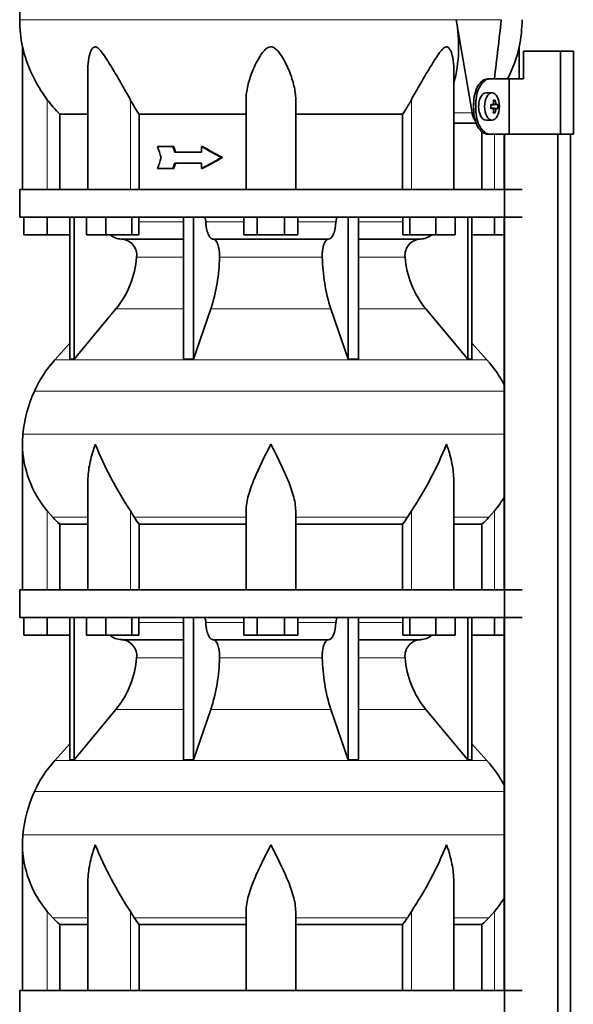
# Model space of a CAD drawing. Header units: millimetres. Extents: x 160 to 768, y -856 to 1288.
# Tile 11 of 14: x 165 to 366, y 460 to 816. Entities that reach past the tile are written whole.
import ezdxf

# ---------------------------------------------------------------- set-up
doc = ezdxf.new("R2010")
doc.units = ezdxf.units.MM
for name, color, linetype in [('LOW_134-3', 7, 'Continuous'), ('M5X8_UNI7687', 7, 'Continuous'), ('VSI134_DIFFUSORE', 7, 'Continuous'), ('VSI134_TERMINALE', 7, 'Continuous'), ('VSI134_TESTATA', 7, 'Continuous')]:
    doc.layers.add(name, color=color, linetype=linetype)

# ---------------------------------------------------------------- blocks, each defined once
blk = doc.blocks.new('SE')
at = {"layer": 'LOW_134-3', "color": 7, "linetype": 'Continuous', "lineweight": 35}
for p, q in [((340.85, 774.68), (340.85, 754.68)), ((340.92, 774.68), (340.92, 323.18)), ((360.31, 323.18), (360.31, 774.68)), ((364.86, 323.18), (364.86, 774.68)), ((340.85, 744.68), (340.85, 609.68)), ((340.85, 599.68), (340.85, 464.68))]:
    blk.add_line(p, q, dxfattribs=at)
at = {"layer": 'M5X8_UNI7687', "color": 7, "linetype": 'Continuous', "lineweight": 35}
for p, q in [((336.43, 789.61), (334.34, 789.68)), ((335.95, 785.31), (336.75, 785.39)), ((338.49, 785.38), (336.27, 785.22)), ((338.49, 783.99), (336.27, 784.15)), ((337.6, 787.02), (336.93, 786.48)), ((336.75, 783.97), (335.95, 784.06)), ((337.6, 782.35), (336.93, 782.89)), ((334.34, 779.68), (336.43, 779.75))]:
    blk.add_line(p, q, dxfattribs=at)
at = {"layer": 'M5X8_UNI7687', "color": 4, "linetype": 'Continuous', "lineweight": 9}
for p, q in [((335.95, 785.31), (336.73, 785.39)), ((338.05, 785.39), (336.27, 785.22)), ((336.27, 784.15), (338.05, 783.97)), ((336.99, 785.81), (337.78, 785.89)), ((336.73, 783.97), (335.95, 784.06)), ((337.78, 783.48), (336.99, 783.55))]:
    blk.add_line(p, q, dxfattribs=at)
at = {"layer": 'M5X8_UNI7687', "color": 7, "linetype": 'Continuous', "lineweight": 35}
blk.add_arc((329.25, 784.68), 9.27, 355.7167, 4.2833, dxfattribs=at)
for centre, major_axis, ratio, start_param, end_param in [((334.29, 784.68), (0, 5), 0.544639, 0, 3.159643), ((329.1, 784.53), (9.97, 0.73), 0.047468, 0.695348, 0.809907), ((332.61, 784.68), (0, -9.26), 0.361923, 1.49595, 1.645642), ((336.27, 785.72), (-0.975, -0.099), 0.510424, 1.182652, 1.511361), ((336.27, 783.65), (-0.975, 0.099), 0.510424, 4.771824, 5.100533), ((330.94, 781.62), (7.92, 4.79), 0.318449, 0.410036, 0.559729), ((329.18, 784.68), (0, 10), 0.788011, 4.833518, 4.948078), ((329.01, 784.68), (0, 10), 0.882948, 4.833518, 4.948078), ((329.1, 784.53), (9.97, 0.73), 0.047468, 0.33853, 0.453089), ((329.1, 784.84), (9.97, -0.73), 0.047468, -0.809907, -0.695348), ((329.18, 784.68), (0, -10), 0.788011, 1.335108, 1.449667), ((330.94, 787.75), (7.92, -4.79), 0.318449, -0.559729, -0.410036), ((329.01, 784.68), (0, -10), 0.882948, 1.335108, 1.449667), ((329.1, 784.84), (9.97, -0.73), 0.047468, -0.453089, -0.33853)]:
    blk.add_ellipse(centre, major_axis=major_axis, ratio=ratio, start_param=start_param, end_param=end_param, dxfattribs=at)
blk.add_ellipse((336.38, 784.68), major_axis=(0, -4.93), ratio=0.544639, dxfattribs=at)
for points in [[(336.73, 785.39), (336.74, 785.39), (336.77, 785.4), (336.8, 785.4), (336.82, 785.42), (336.85, 785.43), (336.88, 785.45), (336.9, 785.48), (336.92, 785.51), (336.94, 785.54), (336.96, 785.58), (336.98, 785.62), (336.99, 785.66), (337, 785.7), (337, 785.75), (337.01, 785.79), (337.01, 785.84), (337.01, 785.87), (337, 785.89)], [(337.78, 785.89), (337.78, 785.87), (337.78, 785.84), (337.79, 785.79), (337.8, 785.75), (337.81, 785.7), (337.83, 785.66), (337.84, 785.62), (337.86, 785.58), (337.88, 785.54), (337.9, 785.51), (337.92, 785.48), (337.94, 785.45), (337.96, 785.43), (337.98, 785.42), (338, 785.4), (338.03, 785.4), (338.04, 785.39), (338.05, 785.39)], [(337, 783.48), (337.01, 783.49), (337.01, 783.53), (337.01, 783.57), (337, 783.62), (337, 783.66), (336.99, 783.71), (336.98, 783.75), (336.96, 783.79), (336.94, 783.83), (336.92, 783.86), (336.9, 783.89), (336.88, 783.91), (336.85, 783.93), (336.82, 783.95), (336.8, 783.96), (336.77, 783.97), (336.74, 783.97), (336.73, 783.97)], [(338.05, 783.97), (338.04, 783.97), (338.03, 783.97), (338, 783.96), (337.98, 783.95), (337.96, 783.93), (337.94, 783.91), (337.92, 783.89), (337.9, 783.86), (337.88, 783.83), (337.86, 783.79), (337.84, 783.75), (337.83, 783.71), (337.81, 783.66), (337.8, 783.62), (337.79, 783.57), (337.78, 783.53), (337.78, 783.49), (337.78, 783.48)]]:
    blk.add_open_spline(points, degree=3, dxfattribs=at)
at = {"layer": 'VSI134_DIFFUSORE', "color": 7, "linetype": 'Continuous', "lineweight": 35}
for p, q in [((347.29, 754.68), (165.29, 754.68)), ((165.29, 754.68), (165.29, 744.68)), ((165.29, 744.68), (347.29, 744.68)), ((166.79, 738.28), (166.79, 744.68)), ((166.79, 738.28), (166.79, 744.68)), ((175.29, 738.28), (175.29, 744.68)), ((183.46, 744.68), (183.46, 693.23)), ((184.99, 744.68), (184.99, 693.23)), ((189.53, 738.28), (189.53, 744.68)), ((196.47, 738.28), (196.47, 744.68)), ((205.95, 738.28), (205.95, 744.68)), ((208.49, 738.28), (208.49, 744.68)), ((224.59, 744.68), (224.59, 693.23)), ((228.29, 744.68), (228.29, 693.23)), ((246.47, 738.28), (246.47, 744.68)), ((251.38, 738.28), (251.38, 744.68)), ((261.2, 738.28), (261.2, 744.68)), ((266.1, 738.28), (266.1, 744.68)), ((284.29, 744.68), (284.29, 693.23)), ((287.99, 744.68), (287.99, 693.23)), ((304.08, 738.28), (304.08, 744.68)), ((306.63, 738.28), (306.63, 744.68)), ((316.11, 738.28), (316.11, 744.68)), ((323.05, 738.28), (323.05, 744.68)), ((327.59, 744.68), (327.59, 693.23)), ((329.12, 744.68), (329.12, 693.23)), ((337.29, 738.28), (337.29, 744.68)), ((175.29, 738.28), (166.79, 738.28)), ((183.46, 738.28), (175.29, 738.28)), ((196.47, 738.28), (189.53, 738.28)), ((205.95, 738.28), (196.47, 738.28)), ((208.49, 738.28), (205.95, 738.28)), ((251.38, 738.28), (246.47, 738.28)), ((261.2, 738.28), (251.38, 738.28)), ((266.1, 738.28), (261.2, 738.28)), ((306.63, 738.28), (304.08, 738.28)), ((316.11, 738.28), (306.63, 738.28)), ((323.05, 738.28), (316.11, 738.28)), ((337.29, 738.28), (329.12, 738.28)), ((340.85, 738.28), (337.29, 738.28)), ((202.12, 736.68), (224.59, 736.68)), ((235.38, 736.68), (277.2, 736.68)), ((287.99, 736.68), (310.46, 736.68)), ((184.99, 693.23), (200.15, 711.44)), ((228.29, 693.23), (234.57, 711.44)), ((278.01, 711.44), (284.29, 693.23)), ((312.43, 711.44), (327.59, 693.23)), ((183.46, 699), (177.99, 692.93)), ((334.59, 692.93), (329.12, 699)), ((183.46, 693.23), (184.99, 693.23)), ((224.59, 693.23), (228.29, 693.23)), ((284.29, 693.23), (287.99, 693.23)), ((327.59, 693.23), (329.12, 693.23)), ((166.29, 662.42), (166.29, 609.68)), ((190.01, 649.04), (190.01, 609.68)), ((322.57, 609.68), (322.57, 649.04)), ((177.3, 635.98), (175.29, 638.28)), ((206.8, 635.98), (205.38, 638.28)), ((247.29, 609.68), (247.29, 638.28)), ((265.29, 609.68), (265.29, 638.28)), ((307.2, 638.28), (305.78, 635.98)), ((337.29, 638.28), (335.28, 635.98)), ((179.82, 633.54), (190.01, 633.54)), ((179.82, 609.68), (179.82, 633.54)), ((208.58, 633.54), (247.29, 633.54)), ((208.58, 609.68), (208.58, 633.54)), ((265.29, 633.54), (304, 633.54)), ((304, 633.54), (304, 609.68)), ((322.57, 633.54), (332.76, 633.54)), ((332.76, 633.54), (332.76, 609.68)), ((347.29, 609.68), (165.29, 609.68)), ((165.29, 609.68), (165.29, 599.68)), ((165.29, 599.68), (347.29, 599.68)), ((166.79, 593.28), (166.79, 599.68)), ((166.79, 593.28), (166.79, 599.68)), ((175.29, 593.28), (175.29, 599.68)), ((183.46, 599.68), (183.46, 548.23)), ((184.99, 599.68), (184.99, 548.23)), ((189.53, 593.28), (189.53, 599.68)), ((196.47, 593.28), (196.47, 599.68)), ((205.95, 593.28), (205.95, 599.68)), ((208.49, 593.28), (208.49, 599.68)), ((224.59, 599.68), (224.59, 548.23)), ((228.29, 599.68), (228.29, 548.23)), ((246.47, 593.28), (246.47, 599.68)), ((251.38, 593.28), (251.38, 599.68)), ((261.2, 593.28), (261.2, 599.68)), ((266.1, 593.28), (266.1, 599.68)), ((284.29, 599.68), (284.29, 548.23)), ((287.99, 599.68), (287.99, 548.23)), ((304.08, 593.28), (304.08, 599.68)), ((306.63, 593.28), (306.63, 599.68)), ((316.11, 593.28), (316.11, 599.68)), ((323.05, 593.28), (323.05, 599.68)), ((327.59, 599.68), (327.59, 548.23)), ((329.12, 599.68), (329.12, 548.23)), ((337.29, 593.28), (337.29, 599.68)), ((175.29, 593.28), (166.79, 593.28)), ((183.46, 593.28), (175.29, 593.28)), ((196.47, 593.28), (189.53, 593.28)), ((205.95, 593.28), (196.47, 593.28)), ((202.12, 591.68), (224.59, 591.68)), ((208.49, 593.28), (205.95, 593.28)), ((235.38, 591.68), (277.2, 591.68)), ((251.38, 593.28), (246.47, 593.28)), ((261.2, 593.28), (251.38, 593.28)), ((266.1, 593.28), (261.2, 593.28)), ((287.99, 591.68), (310.46, 591.68)), ((306.63, 593.28), (304.08, 593.28)), ((316.11, 593.28), (306.63, 593.28)), ((323.05, 593.28), (316.11, 593.28)), ((337.29, 593.28), (329.12, 593.28)), ((340.85, 593.28), (337.29, 593.28)), ((184.99, 548.23), (200.15, 566.44)), ((228.29, 548.23), (234.57, 566.44)), ((278.01, 566.44), (284.29, 548.23)), ((312.43, 566.44), (327.59, 548.23)), ((183.46, 554), (177.99, 547.93)), ((334.59, 547.93), (329.12, 554)), ((183.46, 548.23), (184.99, 548.23)), ((224.59, 548.23), (228.29, 548.23)), ((284.29, 548.23), (287.99, 548.23)), ((327.59, 548.23), (329.12, 548.23)), ((166.29, 517.42), (166.29, 464.68)), ((190.01, 504.04), (190.01, 464.68)), ((322.57, 464.68), (322.57, 504.04)), ((177.3, 490.98), (175.29, 493.28)), ((206.8, 490.98), (205.38, 493.28)), ((247.29, 464.68), (247.29, 493.28)), ((265.29, 464.68), (265.29, 493.28)), ((307.2, 493.28), (305.78, 490.98)), ((337.29, 493.28), (335.28, 490.98)), ((179.82, 488.54), (190.01, 488.54)), ((179.82, 464.68), (179.82, 488.54)), ((208.58, 488.54), (247.29, 488.54)), ((208.58, 464.68), (208.58, 488.54)), ((265.29, 488.54), (304, 488.54)), ((304, 488.54), (304, 464.68)), ((322.57, 488.54), (332.76, 488.54)), ((332.76, 488.54), (332.76, 464.68)), ((347.29, 464.68), (165.29, 464.68)), ((165.29, 464.68), (165.29, 454.68))]:
    blk.add_line(p, q, dxfattribs=at)
at = {"layer": 'VSI134_DIFFUSORE', "color": 4, "linetype": 'Continuous', "lineweight": 9}
for p, q in [((208.49, 742.91), (224.59, 742.91)), ((232.72, 742.91), (246.47, 742.91)), ((266.1, 742.91), (279.86, 742.91)), ((287.99, 742.91), (304.08, 742.91)), ((224.59, 730.14), (207.66, 730.14)), ((274.9, 730.14), (237.68, 730.14)), ((304.92, 730.14), (287.99, 730.14)), ((200.15, 711.44), (224.59, 711.44)), ((234.57, 711.44), (278.01, 711.44)), ((287.99, 711.44), (312.43, 711.44)), ((177.99, 692.93), (334.59, 692.93)), ((340.85, 681.67), (170.62, 681.67)), ((166.46, 666.04), (340.85, 666.04)), ((175.29, 609.68), (175.29, 638.28)), ((205.38, 609.68), (205.38, 638.28)), ((307.2, 609.68), (307.2, 638.28)), ((337.29, 609.68), (337.29, 638.28)), ((177.3, 635.98), (190.01, 635.98)), ((206.8, 635.98), (247.29, 635.98)), ((265.29, 635.98), (305.78, 635.98)), ((322.57, 635.98), (335.28, 635.98)), ((208.49, 597.91), (224.59, 597.91)), ((232.72, 597.91), (246.47, 597.91)), ((266.1, 597.91), (279.86, 597.91)), ((287.99, 597.91), (304.08, 597.91)), ((224.59, 585.14), (207.66, 585.14)), ((274.9, 585.14), (237.68, 585.14)), ((304.92, 585.14), (287.99, 585.14)), ((200.15, 566.44), (224.59, 566.44)), ((234.57, 566.44), (278.01, 566.44)), ((287.99, 566.44), (312.43, 566.44)), ((177.99, 547.93), (334.59, 547.93)), ((340.85, 536.67), (170.62, 536.67)), ((166.46, 521.04), (340.85, 521.04)), ((175.29, 464.68), (175.29, 493.28)), ((205.38, 464.68), (205.38, 493.28)), ((307.2, 464.68), (307.2, 493.28)), ((337.29, 464.68), (337.29, 493.28)), ((177.3, 490.98), (190.01, 490.98)), ((206.8, 490.98), (247.29, 490.98)), ((265.29, 490.98), (305.78, 490.98)), ((322.57, 490.98), (335.28, 490.98))]:
    blk.add_line(p, q, dxfattribs=at)
at = {"layer": 'VSI134_DIFFUSORE', "color": 7, "linetype": 'Continuous', "lineweight": 35}
for centre, radius, start, end in [((202.35, 743.36), 6.68, 229.5852, 268.0094), ((310.23, 743.36), 6.68, 271.9979, 310.3729), ((201.83, 730.82), 5.87, 353.3223, 87.2173), ((310.73, 730.84), 5.85, 92.5772, 186.8833), ((174.36, 732.66), 33.4, 320.5472, 355.6594), ((172.72, 731.34), 64.97, 342.1602, 358.9354), ((341.37, 731.59), 66.48, 181.2569, 197.6475), ((338.33, 732.71), 33.51, 184.3996, 219.3938), ((210.69, 663.48), 44, 138, 155.5912), ((301.89, 663.48), 44, 27.6842, 42), ((215.24, 661.42), 49, 155.5912, 174.5826), ((204.79, 662.41), 38.5, 174.5826, 180.0352), ((204.98, 663.09), 38.7, 181.0159, 219.8906), ((330.99, 719.95), 149.83, 202.585, 213.0327), ((196.07, 712.31), 133.53, 326.3278, 338.0546), ((307.6, 663.09), 38.7, 320.1094, 329.446), ((239.94, 658.22), 39.91, 213.8601, 218.2043), ((272.67, 658.2), 39.88, 321.7938, 326.1418), ((202.35, 598.36), 6.68, 229.5852, 268.0094), ((201.83, 585.82), 5.87, 353.3223, 87.2173), ((310.73, 585.84), 5.85, 92.5772, 186.8833), ((310.23, 598.36), 6.68, 271.9979, 310.3729), ((174.36, 587.66), 33.4, 320.5472, 355.6594), ((172.72, 586.34), 64.97, 342.1602, 358.9354), ((341.37, 586.59), 66.48, 181.2569, 197.6475), ((338.33, 587.71), 33.51, 184.3996, 219.3938), ((210.69, 518.48), 44, 138, 155.5912), ((301.89, 518.48), 44, 27.6842, 42), ((215.24, 516.42), 49, 155.5912, 174.5826), ((204.79, 517.41), 38.5, 174.5826, 180.0352), ((204.98, 518.09), 38.7, 181.0159, 219.8906), ((330.99, 574.95), 149.83, 202.585, 213.0327), ((196.07, 567.31), 133.53, 326.3278, 338.0546), ((307.6, 518.09), 38.7, 320.1094, 329.446), ((239.94, 513.22), 39.91, 213.8601, 218.2043), ((272.67, 513.2), 39.88, 321.7938, 326.1418)]:
    blk.add_arc(centre, radius, start, end, dxfattribs=at)
for points, knots in [([(231.96, 744.68), (232, 744.68), (232.05, 744.67), (232.14, 744.63), (232.19, 744.6), (232.32, 744.47), (232.4, 744.34), (232.54, 744.01), (232.59, 743.82), (232.68, 743.39), (232.71, 743.15), (232.72, 742.91)], [0, 0, 0, 0, 0.125, 0.125, 0.25, 0.25, 0.5, 0.5, 0.75, 0.75, 1, 1, 1, 1]), ([(235.38, 736.68), (235.22, 736.68), (235.06, 736.72), (234.82, 736.84), (234.74, 736.89), (234.58, 737), (234.5, 737.07), (234.27, 737.29), (234.13, 737.48), (233.85, 737.93), (233.72, 738.18), (233.47, 738.74), (233.36, 739.06), (233.16, 739.73), (233.07, 740.09), (232.93, 740.84), (232.86, 741.24), (232.77, 742.06), (232.74, 742.48), (232.72, 742.91)], [0, 0, 0, 0, 0.125, 0.125, 0.1875, 0.1875, 0.25, 0.25, 0.375, 0.375, 0.5, 0.5, 0.625, 0.625, 0.75, 0.75, 0.875, 0.875, 1, 1, 1, 1]), ([(279.86, 742.91), (279.79, 741.2), (279.47, 739.6), (278.5, 737.33), (277.85, 736.68), (277.2, 736.68)], [0, 0, 0, 0, 0.5, 0.5, 1, 1, 1, 1]), ([(279.86, 742.91), (279.87, 743.15), (279.9, 743.38), (279.96, 743.71), (279.99, 743.81), (280.05, 744), (280.08, 744.09), (280.15, 744.26), (280.18, 744.33), (280.26, 744.45), (280.31, 744.51), (280.39, 744.6), (280.44, 744.63), (280.53, 744.67), (280.58, 744.68), (280.62, 744.68)], [0, 0, 0, 0, 0.25, 0.25, 0.375, 0.375, 0.5, 0.5, 0.625, 0.625, 0.75, 0.75, 0.875, 0.875, 1, 1, 1, 1]), ([(235.38, 736.68), (235.46, 736.68), (235.54, 736.67), (235.7, 736.63), (235.78, 736.6), (236.01, 736.47), (236.16, 736.34), (236.46, 736), (236.59, 735.8), (236.79, 735.44), (236.85, 735.31), (236.97, 735.03), (237.03, 734.88), (237.19, 734.42), (237.28, 734.09), (237.4, 733.55), (237.44, 733.37), (237.51, 732.99), (237.54, 732.8), (237.62, 732.21), (237.65, 731.8), (237.69, 730.97), (237.69, 730.55), (237.68, 730.14)], [0, 0, 0, 0, 0.0625, 0.0625, 0.125, 0.125, 0.25, 0.25, 0.375, 0.375, 0.4375, 0.4375, 0.5, 0.5, 0.625, 0.625, 0.6875, 0.6875, 0.75, 0.75, 0.875, 0.875, 1, 1, 1, 1]), ([(274.9, 730.14), (274.89, 730.55), (274.89, 730.97), (274.92, 731.59), (274.93, 731.79), (274.97, 732.2), (274.99, 732.4), (275.07, 732.99), (275.13, 733.37), (275.25, 733.91), (275.3, 734.08), (275.39, 734.42), (275.5, 734.74), (275.61, 735.03), (275.73, 735.3), (275.79, 735.44), (275.99, 735.8), (276.12, 736.01), (276.42, 736.34), (276.57, 736.47), (276.88, 736.64), (277.04, 736.68), (277.2, 736.68)], [0, 0, 0, 0, 0.125, 0.125, 0.1875, 0.1875, 0.25, 0.25, 0.375, 0.375, 0.4375, 0.4375, 0.5, 0.5625, 0.5625, 0.625, 0.625, 0.75, 0.75, 0.875, 0.875, 1, 1, 1, 1]), ([(192.65, 662.41), (192.56, 662.15), (192.46, 661.89), (192.28, 661.36), (192.2, 661.1), (191.94, 660.32), (191.78, 659.8), (191.32, 658.24), (191.06, 657.21), (190.61, 655.13), (190.42, 654.09), (190.15, 652.04), (190.07, 651.02), (190.02, 649.68), (190.01, 649.36), (190.01, 649.03)], [0, 0, 0, 0, 0.03125, 0.03125, 0.0625, 0.0625, 0.125, 0.125, 0.25, 0.25, 0.375, 0.375, 0.5, 0.5, 0.5400162, 0.5400162, 0.5400162, 0.5400162]), ([(256.29, 662.41), (254.18, 658.26), (252.02, 654.05), (249.48, 647.98), (248.74, 645.97), (247.64, 642.01), (247.29, 640.11), (247.29, 638.28)], [0, 0, 0, 0, 0.5, 0.5, 0.75, 0.75, 1, 1, 1, 1]), ([(265.29, 638.28), (265.29, 640.11), (264.94, 642.01), (263.84, 645.96), (263.1, 647.97), (260.56, 654.05), (258.4, 658.26), (256.29, 662.41)], [0, 0, 0, 0, 0.25, 0.25, 0.5, 0.5, 1, 1, 1, 1]), ([(322.57, 649.03), (322.57, 649.37), (322.56, 649.71), (322.47, 652.1), (322.19, 654.14), (321.52, 657.22), (321.25, 658.25), (320.8, 659.8), (320.64, 660.32), (320.38, 661.1), (320.25, 661.49), (320.12, 661.89), (320.02, 662.15), (319.98, 662.28), (319.93, 662.41)], [0.4588627, 0.4588627, 0.4588627, 0.4588627, 0.5, 0.5, 0.75, 0.75, 0.875, 0.875, 0.9375, 0.9375, 0.96875, 0.984375, 0.984375, 1, 1, 1, 1]), ([(231.96, 599.68), (232, 599.68), (232.05, 599.67), (232.14, 599.63), (232.19, 599.6), (232.32, 599.47), (232.4, 599.34), (232.54, 599.01), (232.59, 598.82), (232.68, 598.39), (232.71, 598.15), (232.72, 597.91)], [0, 0, 0, 0, 0.125, 0.125, 0.25, 0.25, 0.5, 0.5, 0.75, 0.75, 1, 1, 1, 1]), ([(279.86, 597.91), (279.87, 598.15), (279.9, 598.38), (279.96, 598.71), (279.99, 598.81), (280.05, 599), (280.08, 599.09), (280.15, 599.26), (280.18, 599.33), (280.26, 599.45), (280.31, 599.51), (280.39, 599.6), (280.44, 599.63), (280.53, 599.67), (280.58, 599.68), (280.62, 599.68)], [0, 0, 0, 0, 0.25, 0.25, 0.375, 0.375, 0.5, 0.5, 0.625, 0.625, 0.75, 0.75, 0.875, 0.875, 1, 1, 1, 1]), ([(235.38, 591.68), (235.22, 591.68), (235.06, 591.72), (234.82, 591.84), (234.74, 591.89), (234.58, 592), (234.5, 592.07), (234.27, 592.29), (234.13, 592.48), (233.85, 592.93), (233.72, 593.18), (233.47, 593.74), (233.36, 594.06), (233.16, 594.73), (233.07, 595.09), (232.93, 595.84), (232.86, 596.24), (232.77, 597.06), (232.74, 597.48), (232.72, 597.91)], [0, 0, 0, 0, 0.125, 0.125, 0.1875, 0.1875, 0.25, 0.25, 0.375, 0.375, 0.5, 0.5, 0.625, 0.625, 0.75, 0.75, 0.875, 0.875, 1, 1, 1, 1]), ([(279.86, 597.91), (279.79, 596.2), (279.47, 594.6), (278.5, 592.33), (277.85, 591.68), (277.2, 591.68)], [0, 0, 0, 0, 0.5, 0.5, 1, 1, 1, 1]), ([(235.38, 591.68), (235.46, 591.68), (235.54, 591.67), (235.7, 591.63), (235.78, 591.6), (236.01, 591.47), (236.16, 591.34), (236.46, 591), (236.59, 590.8), (236.79, 590.44), (236.85, 590.31), (236.97, 590.03), (237.03, 589.88), (237.19, 589.42), (237.28, 589.09), (237.4, 588.55), (237.44, 588.37), (237.51, 587.99), (237.54, 587.8), (237.62, 587.21), (237.65, 586.8), (237.69, 585.97), (237.69, 585.55), (237.68, 585.14)], [0, 0, 0, 0, 0.0625, 0.0625, 0.125, 0.125, 0.25, 0.25, 0.375, 0.375, 0.4375, 0.4375, 0.5, 0.5, 0.625, 0.625, 0.6875, 0.6875, 0.75, 0.75, 0.875, 0.875, 1, 1, 1, 1]), ([(274.9, 585.14), (274.89, 585.55), (274.89, 585.97), (274.92, 586.59), (274.93, 586.79), (274.97, 587.2), (274.99, 587.4), (275.07, 587.99), (275.13, 588.37), (275.25, 588.91), (275.3, 589.08), (275.39, 589.42), (275.5, 589.74), (275.61, 590.03), (275.73, 590.3), (275.79, 590.44), (275.99, 590.8), (276.12, 591.01), (276.42, 591.34), (276.57, 591.47), (276.88, 591.64), (277.04, 591.68), (277.2, 591.68)], [0, 0, 0, 0, 0.125, 0.125, 0.1875, 0.1875, 0.25, 0.25, 0.375, 0.375, 0.4375, 0.4375, 0.5, 0.5625, 0.5625, 0.625, 0.625, 0.75, 0.75, 0.875, 0.875, 1, 1, 1, 1]), ([(192.65, 517.41), (192.56, 517.15), (192.46, 516.89), (192.28, 516.36), (192.2, 516.1), (191.94, 515.32), (191.78, 514.8), (191.32, 513.24), (191.06, 512.21), (190.61, 510.13), (190.42, 509.09), (190.15, 507.04), (190.07, 506.02), (190.02, 504.68), (190.01, 504.36), (190.01, 504.03)], [0, 0, 0, 0, 0.03125, 0.03125, 0.0625, 0.0625, 0.125, 0.125, 0.25, 0.25, 0.375, 0.375, 0.5, 0.5, 0.5400162, 0.5400162, 0.5400162, 0.5400162]), ([(256.29, 517.41), (254.18, 513.26), (252.02, 509.05), (249.48, 502.98), (248.74, 500.97), (247.64, 497.01), (247.29, 495.11), (247.29, 493.28)], [0, 0, 0, 0, 0.5, 0.5, 0.75, 0.75, 1, 1, 1, 1]), ([(265.29, 493.28), (265.29, 495.11), (264.94, 497.01), (263.84, 500.96), (263.1, 502.97), (260.56, 509.05), (258.4, 513.26), (256.29, 517.41)], [0, 0, 0, 0, 0.25, 0.25, 0.5, 0.5, 1, 1, 1, 1]), ([(322.57, 504.03), (322.57, 504.37), (322.56, 504.71), (322.47, 507.1), (322.19, 509.14), (321.52, 512.22), (321.25, 513.25), (320.8, 514.8), (320.64, 515.32), (320.38, 516.1), (320.25, 516.49), (320.12, 516.89), (320.02, 517.15), (319.98, 517.28), (319.93, 517.41)], [0.4588627, 0.4588627, 0.4588627, 0.4588627, 0.5, 0.5, 0.75, 0.75, 0.875, 0.875, 0.9375, 0.9375, 0.96875, 0.984375, 0.984375, 1, 1, 1, 1])]:
    blk.add_open_spline(points, degree=3, knots=knots, dxfattribs=at)
for points in [[(179.82, 633.54), (178.95, 634.32), (178.11, 635.14), (177.3, 635.98)], [(335.28, 635.98), (334.47, 635.14), (333.63, 634.32), (332.76, 633.54)], [(179.82, 488.54), (178.95, 489.32), (178.11, 490.14), (177.3, 490.98)], [(335.28, 490.98), (334.47, 490.14), (333.63, 489.32), (332.76, 488.54)]]:
    blk.add_open_spline(points, degree=3, dxfattribs=at)
at = {"layer": 'VSI134_TERMINALE', "color": 7, "linetype": 'Continuous', "lineweight": 35}
for p, q in [((361.19, 804.68), (347.85, 804.68)), ((347.85, 804.68), (347.85, 794.68)), ((365.87, 804.68), (361.19, 804.68)), ((361.19, 774.68), (361.19, 804.68)), ((365.87, 774.68), (365.87, 804.68)), ((334.81, 794.68), (335.61, 794.68)), ((335.61, 794.68), (342.62, 794.68)), ((342.62, 794.68), (347.85, 794.68)), ((342.62, 774.68), (342.62, 794.68)), ((329.74, 783.68), (329.74, 785.68)), ((330.54, 783.68), (330.54, 785.68)), ((335.61, 774.68), (334.81, 774.68)), ((335.61, 774.68), (342.62, 774.68)), ((361.19, 774.68), (342.62, 774.68)), ((365.87, 774.68), (361.19, 774.68))]:
    blk.add_line(p, q, dxfattribs=at)
at = {"layer": 'VSI134_TERMINALE', "color": 4, "linetype": 'Continuous', "lineweight": 9}
for p, q in [((329.74, 785.68), (330.54, 785.68)), ((330.54, 783.68), (329.74, 783.68))]:
    blk.add_line(p, q, dxfattribs=at)
at = {"layer": 'VSI134_TERMINALE', "color": 7, "linetype": 'Continuous', "lineweight": 35}
for points in [[(329.74, 785.68), (329.74, 786.87), (329.88, 788.04), (330.42, 790.22), (330.82, 791.22), (332.26, 793.71), (333.57, 794.68), (334.81, 794.68)], [(335.61, 794.68), (334.99, 794.68), (334.36, 794.45), (333.15, 793.55), (332.58, 792.88), (331.14, 790.4), (330.54, 788.06), (330.54, 785.68)], [(334.81, 774.68), (334.19, 774.68), (333.56, 774.92), (332.35, 775.82), (331.78, 776.48), (330.34, 778.97), (329.74, 781.3), (329.74, 783.68)], [(330.54, 783.68), (330.54, 782.49), (330.68, 781.33), (331.22, 779.15), (331.62, 778.15), (333.06, 775.66), (334.37, 774.68), (335.61, 774.68)]]:
    blk.add_open_spline(points, degree=3, knots=[0, 0, 0, 0, 0.25, 0.25, 0.5, 0.5, 1, 1, 1, 1], dxfattribs=at)
at = {"layer": 'VSI134_TESTATA', "color": 4, "linetype": 'Continuous', "lineweight": 9}
for p, q in [((165.29, 816.1), (322.2, 816.1)), ((323.38, 816.1), (322.2, 816.1)), ((175.29, 754.68), (175.29, 787.15)), ((205.38, 754.68), (205.38, 787.15)), ((307.2, 754.68), (307.2, 787.15)), ((322.57, 782.39), (329.18, 782.39)), ((337.29, 754.68), (337.29, 774.68))]:
    blk.add_line(p, q, dxfattribs=at)
at = {"layer": 'VSI134_TESTATA', "color": 7, "linetype": 'Continuous', "lineweight": 35}
for p, q in [((166.29, 806.27), (166.29, 754.68)), ((346.29, 794.68), (346.29, 806.27)), ((190.01, 798.19), (190.01, 754.68)), ((322.57, 754.68), (322.57, 798.19)), ((247.29, 754.68), (247.29, 787.15)), ((265.29, 754.68), (265.29, 787.15)), ((179.82, 754.68), (179.82, 781.87)), ((179.82, 781.87), (190.01, 781.87)), ((208.58, 781.87), (247.29, 781.87)), ((208.58, 754.68), (208.58, 781.87)), ((265.29, 781.87), (304, 781.87)), ((304, 781.87), (304, 754.68)), ((322.57, 778.68), (330.66, 778.68)), ((332.76, 775.55), (332.76, 754.68)), ((220.76, 770.18), (215.28, 770.18)), ((221.15, 770.18), (220.76, 770.18)), ((231.5, 770.18), (231.12, 770.18)), ((231.12, 770.18), (231.12, 768.18)), ((231.12, 768.18), (221.41, 768.18)), ((231.12, 764.18), (221.41, 764.18)), ((231.12, 764.18), (231.12, 762.18)), ((238.76, 766.18), (238.37, 766.18)), ((220.76, 762.18), (215.28, 762.18)), ((221.15, 762.18), (220.76, 762.18)), ((231.5, 762.18), (231.12, 762.18))]:
    blk.add_line(p, q, dxfattribs=at)
for centre, radius, start, end in [((214.15, 816.1), 48.86, 180.0008, 191.6142), ((273.39, 806.35), 50.93, 344.9527, 11.0394), ((298.43, 816.1), 48.86, 348.3855, 0.003), ((216.55, 818.25), 51.67, 193.411, 217.0092), ((296.03, 818.25), 51.67, 332.8548, 346.589), ((248.21, 809.49), 48.31, 207.5468, 214.8794), ((264.38, 809.49), 48.3, 325.12, 332.4538)]:
    blk.add_arc(centre, radius, start, end, dxfattribs=at)
for centre, major_axis, ratio, start_param, end_param in [((256.29, 760.02), (-52.11, 339.42), 0.219797, -1.538622, -1.438638), ((256.29, 760.02), (52.11, 339.42), 0.219797, -1.434831, -1.371171), ((473.69, 736.49), (-237.03, 601.65), 0.359605, 1.374595, 1.381187), ((479.64, 753.09), (-242.55, 615.67), 0.359595, 1.402583, 1.4058), ((476.7, 753.1), (-239.38, 607.63), 0.359584, 1.402231, 1.405491), ((256.29, 772.85), (-77.73, 39.62), 0.163128, 1.3252, 1.422004), ((256.29, 772.85), (-76.74, 39.11), 0.163128, 1.326035, 1.424113), ((473.69, 795.87), (-237.03, -601.65), 0.359605, -1.381187, -1.374596), ((479.67, 779.27), (-242.57, -615.71), 0.359617, -1.405787, -1.402569), ((476.71, 779.27), (-239.38, -607.63), 0.359584, -1.405491, -1.402231), ((256.29, 759.52), (-77.73, -39.62), 0.163128, -1.422004, -1.3252), ((256.29, 759.52), (-76.74, -39.11), 0.163128, -1.424113, -1.326035)]:
    blk.add_ellipse(centre, major_axis=major_axis, ratio=ratio, start_param=start_param, end_param=end_param, dxfattribs=at)
for points, knots in [([(177.8, 891.37), (176.91, 889.42), (175.35, 886), (172.89, 880.19), (170.8, 874.2), (169.17, 868.02), (167.96, 861.78), (167.06, 855.54), (166.24, 847.6), (165.66, 838.02), (165.39, 826.72), (165.32, 819.97), (165.3, 816.1)], [0, 0, 0, 0, 0.075828, 0.157662, 0.24065, 0.323649, 0.406117, 0.487779, 0.568882, 0.716697, 0.863346, 1, 1, 1, 1]), ([(205.38, 787.15), (204.52, 788.79), (203.58, 790.45), (201.61, 793.85), (200.57, 795.59), (198.51, 799.03), (197.47, 800.76), (195.83, 803.27), (195.27, 804.1), (194.36, 805.2), (194.04, 805.55), (193.34, 806.1), (192.96, 806.28), (192.24, 806.25), (191.94, 806.04), (191.45, 805.46), (191.26, 805.11), (190.77, 804), (190.55, 803.17), (190.13, 800.99), (190.01, 799.59), (190.01, 798.19)], [0, 0, 0, 0, 0.125, 0.125, 0.25, 0.25, 0.375, 0.375, 0.4375, 0.4375, 0.46875, 0.46875, 0.5, 0.5, 0.53125, 0.53125, 0.5625, 0.5625, 0.625, 0.625, 0.7271447, 0.7271447, 0.7271447, 0.7271447]), ([(265.29, 787.15), (265.29, 788.79), (265.05, 790.45), (264.26, 793.85), (263.7, 795.59), (262.33, 799.03), (261.52, 800.76), (260.01, 803.27), (259.45, 804.1), (258.45, 805.2), (258.09, 805.55), (257.23, 806.1), (256.74, 806.28), (255.71, 806.25), (255.23, 806.04), (254.4, 805.46), (254.04, 805.11), (253.06, 804), (252.51, 803.17), (251.02, 800.69), (250.22, 798.97), (248.85, 795.51), (248.31, 793.81), (247.53, 790.45), (247.29, 788.77), (247.29, 787.15)], [0, 0, 0, 0, 0.125, 0.125, 0.25, 0.25, 0.375, 0.375, 0.4375, 0.4375, 0.46875, 0.46875, 0.5, 0.5, 0.53125, 0.53125, 0.5625, 0.5625, 0.625, 0.625, 0.75, 0.75, 0.875, 0.875, 1, 1, 1, 1]), ([(322.57, 798.19), (322.57, 799.62), (322.45, 801.04), (322, 803.27), (321.78, 804.1), (321.27, 805.2), (321.08, 805.55), (320.57, 806.1), (320.25, 806.28), (319.52, 806.25), (319.14, 806.04), (318.46, 805.46), (318.14, 805.11), (317.24, 804), (316.68, 803.17), (315.06, 800.69), (314.03, 798.97), (311.96, 795.51), (310.95, 793.81), (309, 790.45), (308.05, 788.77), (307.2, 787.15)], [0.2712662, 0.2712662, 0.2712662, 0.2712662, 0.375, 0.375, 0.4375, 0.4375, 0.46875, 0.46875, 0.5, 0.5, 0.53125, 0.53125, 0.5625, 0.5625, 0.625, 0.625, 0.75, 0.75, 0.875, 0.875, 1, 1, 1, 1]), ([(179.82, 781.87), (179, 782.7), (178.21, 783.56), (176.7, 785.32), (175.98, 786.22), (175.29, 787.15)], [0, 0, 0, 0, 0.5, 0.5, 1, 1, 1, 1]), ([(330.32, 779.61), (330.29, 779.64), (330.27, 779.68), (330.11, 779.88), (329.99, 780.07), (329.77, 780.46), (329.67, 780.67), (329.49, 781.13), (329.41, 781.37), (329.28, 781.87), (329.22, 782.12), (329.18, 782.39)], [0.4721333, 0.4721333, 0.4721333, 0.4721333, 0.5, 0.5, 0.625, 0.625, 0.75, 0.75, 0.875, 0.875, 1, 1, 1, 1])]:
    blk.add_open_spline(points, degree=3, knots=knots, dxfattribs=at)
at = {"layer": 'VSI134_TESTATA', "color": 4, "linetype": 'Continuous', "lineweight": 9}
blk.add_rational_spline([(322.2, 816.1), (329.57, 816.11), (335.48, 816.11), (339.75, 816.11)], [1, 0.989771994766, 0.989771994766, 1], degree=3, dxfattribs=at)

msp = doc.modelspace()

# ---------------------------------------------------------------- block references
msp.add_blockref('SE', (0, 0))

doc.saveas('drawing.dxf')
